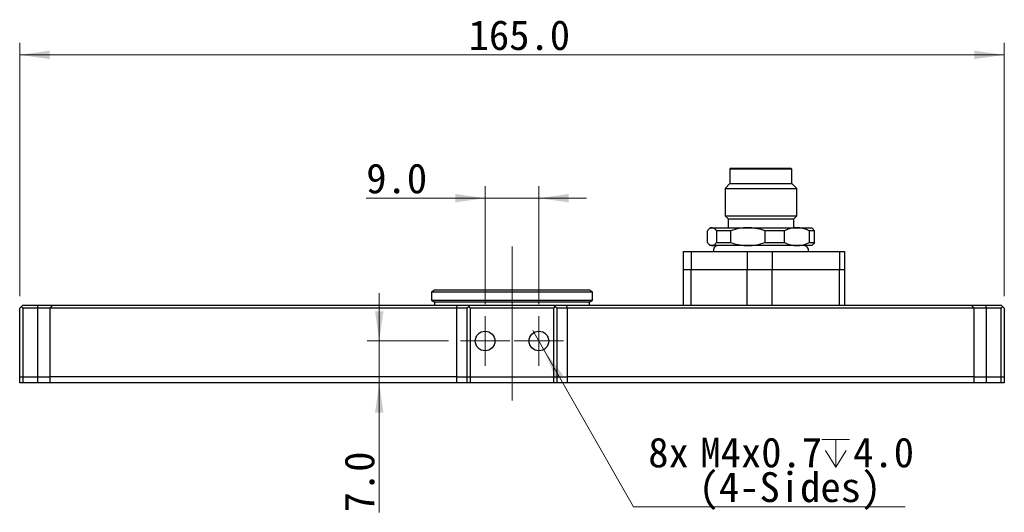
# Model space of a CAD drawing. Header units: millimetres. Extents: x 16 to 409, y 11 to 289.
# Tile 6 of 7: x 245 to 328, y 177 to 218. Entities that reach past the tile are written whole.
import ezdxf

# ---------------------------------------------------------------- set-up
doc = ezdxf.new("R2010")
doc.units = ezdxf.units.MM
doc.linetypes.add('SLD-一點鏈線-(中心線)', pattern=[34.29, 30.48, -1.27, 1.27, -1.27])
doc.linetypes.add('SLD-實線', pattern=[0])
doc.styles.add('SLDTEXTSTYLE1', font='MSGOTHIC.TTC')
doc.dimstyles.new('SLDDIMSTYLE1', dxfattribs={"dimtxt": 2.5, "dimasz": 2.5, "dimexe": 0, "dimexo": 0.0625, "dimtad": 0, "dimtih": 1, "dimtoh": 1, "dimdec": 1, "dimlfac": 2, "dimrnd": 1e-09, "dimzin": 12, "dimdsep": 46, "dimtxsty": 'SLDTEXTSTYLE1', "dimblk1": 'NONE', "dimsah": 1, "dimcen": 0, "dimadec": 0, "dimazin": 3, "dimtfac": 1, "dimtdec": 1, "dimtmove": 0, "dimatfit": 3, "dimldrblk": 'NONE', "dimfxl": 1, "dimfrac": 2, "dimtolj": 1, "dimtzin": 12, "dimarcsym": 0})
doc.dimstyles.new('SLDDIMSTYLE5', dxfattribs={"dimtxt": 2.5, "dimasz": 2.5, "dimexe": 0, "dimexo": 0.0625, "dimtad": 1, "dimdec": 1, "dimlfac": 2, "dimrnd": 1e-09, "dimzin": 4, "dimdsep": 46, "dimtxsty": 'SLDTEXTSTYLE1', "dimsah": 1, "dimcen": 0.09, "dimadec": 0, "dimazin": 1, "dimtfac": 1, "dimtdec": 1, "dimtofl": 0, "dimtmove": 0, "dimatfit": 3, "dimfxl": 1, "dimfrac": 2, "dimtolj": 1, "dimtzin": 12, "dimarcsym": 0})
doc.dimstyles.new('SLDDIMSTYLE8', dxfattribs={"dimtxt": 2.5, "dimasz": 2.5, "dimexe": 0, "dimexo": 0.0625, "dimtad": 1, "dimdec": 1, "dimlfac": 2, "dimrnd": 1e-09, "dimzin": 4, "dimdsep": 46, "dimtxsty": 'SLDTEXTSTYLE1', "dimsah": 1, "dimcen": 0.09, "dimadec": 0, "dimazin": 1, "dimtfac": 1, "dimtdec": 1, "dimtmove": 0, "dimatfit": 0, "dimfxl": 1, "dimfrac": 2, "dimtolj": 1, "dimtzin": 12, "dimarcsym": 0})

# ---------------------------------------------------------------- blocks, each defined once
blk = doc.blocks.new('_D_13')
at = {"color": 7, "linetype": 'SLD-實線', "lineweight": 18}
for p, q in [((284.134, 194.471), (284.134, 204.376)), ((288.634, 194.471), (288.634, 204.376)), ((284.134, 203.376), (274.172, 203.376)), ((284.134, 203.376), (288.634, 203.376)), ((288.634, 203.376), (292.634, 203.376))]:
    blk.add_line(p, q, dxfattribs=at)
for points in [[(284.134, 203.376), (281.634, 203.726), (281.634, 203.026)], [(288.634, 203.376), (291.134, 203.026), (291.134, 203.726)]]:
    blk.add_solid(points, dxfattribs=at)
at = {"color": 7, "linetype": 'SLD-實線', "lineweight": 18, "insert": (274.172, 206.285), "char_height": 2.5, "attachment_point": 1, "style": 'SLDTEXTSTYLE1'}
blk.add_mtext('9.0', dxfattribs=at)
blk = doc.blocks.new('_D_14')
at = {"color": 7, "linetype": 'SLD-實線', "lineweight": 18}
for p, q in [((245.134, 195.146), (245.134, 216.396)), ((327.634, 195.146), (327.634, 216.396)), ((245.134, 215.396), (327.634, 215.396))]:
    blk.add_line(p, q, dxfattribs=at)
for points in [[(245.134, 215.396), (247.634, 215.046), (247.634, 215.746)], [(327.634, 215.396), (325.134, 215.746), (325.134, 215.046)]]:
    blk.add_solid(points, dxfattribs=at)
at = {"color": 7, "linetype": 'SLD-實線', "lineweight": 18, "insert": (282.747, 218.305), "char_height": 2.5, "attachment_point": 1, "style": 'SLDTEXTSTYLE1'}
blk.add_mtext('165.0', dxfattribs=at)
blk = doc.blocks.new('_D_15')
at = {"color": 7, "linetype": 'SLD-實線', "lineweight": 18}
for p, q in [((275.26, 191.396), (275.26, 195.396)), ((281.059, 191.396), (274.26, 191.396)), ((275.26, 191.396), (275.26, 187.896)), ((275.26, 187.896), (275.26, 177.022))]:
    blk.add_line(p, q, dxfattribs=at)
for points in [[(275.26, 191.396), (275.61, 193.896), (274.91, 193.896)], [(275.26, 187.896), (274.91, 185.396), (275.61, 185.396)]]:
    blk.add_solid(points, dxfattribs=at)
at = {"color": 7, "linetype": 'SLD-實線', "lineweight": 18, "insert": (272.351, 177.022), "char_height": 2.5, "attachment_point": 1, "rotation": 90, "style": 'SLDTEXTSTYLE1'}
blk.add_mtext('7.0', dxfattribs=at)
blk = doc.blocks.new('SW_SYMBOL_HOLE_DEPTH')
at = {"color": 0, "linetype": 'SLD-實線', "lineweight": 18}
for p, q in [((0, 875), (800, 875)), ((400, 875), (400, 75)), ((100, 555), (400, 75)), ((700, 555), (400, 75))]:
    blk.add_line(p, q, dxfattribs=at)
blk = doc.blocks.new('_D_16')
at = {"color": 7, "linetype": 'SLD-實線', "lineweight": 18}
for p, q in [((288.139, 192.265), (289.128, 190.527)), ((289.128, 190.527), (296.551, 177.478)), ((296.551, 177.478), (319.333, 177.478))]:
    blk.add_line(p, q, dxfattribs=at)
blk.add_solid([(289.128, 190.527), (290.06, 188.181), (290.668, 188.527)], dxfattribs=at)
at = {"color": 7, "linetype": 'SLD-實線', "lineweight": 18, "xscale": 0.0029090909, "yscale": 0.0029090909, "zscale": 0.0029090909}
blk.add_blockref('SW_SYMBOL_HOLE_DEPTH', (312.349, 180.593), dxfattribs=at)
at = {"color": 7, "linetype": 'SLD-實線', "lineweight": 18, "char_height": 2.5, "attachment_point": 1, "style": 'SLDTEXTSTYLE1'}
for s, insert in [('8x ', (297.801, 183.297)), ('M4x0.7', (302.165, 183.297)), ('4.0', (314.968, 183.297)), ('(4-Sides)', (302.02, 180.387))]:
    blk.add_mtext(s, dxfattribs=dict(at, insert=insert))
blk = doc.blocks.new('_NONE')
blk = doc.blocks.new('SW_CENTERMARKSYMBOL_6')
at = {"color": 0, "linetype": 'SLD-實線', "lineweight": 0}
for p, q in [((0, 1.25), (0, 2.075)), ((0, 0), (0, 1.25)), ((-1.25, 0), (-2.075, 0)), ((0, 0), (-1.25, 0)), ((0, 0), (0, -1.25)), ((0, 0), (1.25, 0)), ((1.25, 0), (2.075, 0)), ((0, -1.25), (0, -2.075))]:
    blk.add_line(p, q, dxfattribs=at)
blk = doc.blocks.new('SW_CENTERMARKSYMBOL_7')
at = {"color": 0, "linetype": 'SLD-實線', "lineweight": 0}
for p, q in [((0, 1.25), (0, 2.075)), ((0, 0), (0, 1.25)), ((-1.25, 0), (-2.075, 0)), ((0, 0), (-1.25, 0)), ((0, 0), (0, -1.25)), ((0, 0), (1.25, 0)), ((1.25, 0), (2.075, 0)), ((0, -1.25), (0, -2.075))]:
    blk.add_line(p, q, dxfattribs=at)

msp = doc.modelspace()

# ---------------------------------------------------------------- linework, layer by layer
at = {"color": 7, "linetype": 'SLD-實線', "lineweight": 25}
for p, q in [((304.743, 205.896), (304.643, 205.796)), ((304.643, 205.796), (304.643, 204.596)), ((309.843, 205.796), (304.643, 205.796)), ((304.743, 205.896), (309.743, 205.896)), ((309.843, 205.796), (309.743, 205.896)), ((309.843, 204.596), (309.843, 205.796)), ((304.643, 204.596), (304.243, 204.196)), ((304.243, 204.196), (304.243, 201.896)), ((304.243, 204.196), (310.243, 204.196)), ((304.643, 204.596), (309.843, 204.596)), ((310.243, 204.196), (309.843, 204.596)), ((310.243, 201.896), (310.243, 204.196)), ((304.243, 201.896), (304.493, 201.646)), ((304.243, 201.896), (310.243, 201.896)), ((304.493, 201.646), (304.493, 200.896)), ((304.493, 201.646), (309.993, 201.646)), ((309.993, 201.646), (310.243, 201.896)), ((309.993, 200.896), (309.993, 201.646)), ((302.755, 199.646), (302.755, 200.646)), ((302.993, 200.896), (302.836, 200.739)), ((302.993, 200.896), (303.138, 200.896)), ((303.138, 200.896), (306.143, 200.896)), ((304.715, 200.646), (303.521, 200.646)), ((303.521, 200.646), (303.521, 199.646)), ((304.715, 199.646), (304.715, 200.646)), ((306.143, 200.896), (310.249, 200.896)), ((309.203, 200.646), (307.572, 200.646)), ((307.572, 200.646), (307.572, 199.646)), ((309.203, 199.646), (309.203, 200.646)), ((310.249, 200.896), (311.493, 200.896)), ((311.294, 200.646), (311.294, 199.646)), ((311.731, 200.646), (311.294, 200.646)), ((311.65, 200.739), (311.493, 200.896)), ((311.643, 200.732), (311.731, 200.646)), ((311.731, 199.646), (311.731, 200.646)), ((300.718, 198.896), (300.718, 197.396)), ((300.718, 198.896), (301.385, 198.896)), ((301.385, 198.896), (301.385, 197.396)), ((301.385, 198.896), (306.098, 198.896)), ((302.838, 199.551), (302.993, 199.396)), ((303.138, 199.396), (302.993, 199.396)), ((306.143, 199.396), (303.138, 199.396)), ((303.521, 199.646), (304.715, 199.646)), ((306.098, 198.896), (306.098, 197.396)), ((306.098, 198.896), (308.174, 198.896)), ((310.249, 199.396), (306.143, 199.396)), ((307.572, 199.646), (309.203, 199.646)), ((308.174, 198.896), (308.174, 197.396)), ((308.174, 198.896), (313.833, 198.896)), ((311.493, 199.396), (310.249, 199.396)), ((311.294, 199.646), (311.731, 199.646)), ((311.493, 199.396), (311.649, 199.551)), ((311.731, 199.646), (311.643, 199.557)), ((313.833, 198.896), (313.833, 197.396)), ((313.833, 198.896), (314.272, 198.896)), ((314.272, 197.396), (314.272, 198.896)), ((300.718, 197.396), (300.718, 194.396)), ((300.718, 197.396), (301.385, 197.396)), ((301.385, 197.396), (306.098, 197.396)), ((301.385, 194.396), (301.385, 197.396)), ((306.098, 197.396), (308.174, 197.396)), ((306.098, 194.396), (306.098, 197.396)), ((308.174, 197.396), (313.833, 197.396)), ((308.174, 194.396), (308.174, 197.396)), ((313.833, 197.396), (314.272, 197.396)), ((313.833, 194.396), (313.833, 197.396)), ((314.272, 194.396), (314.272, 197.396)), ((279.884, 195.646), (279.634, 195.502)), ((292.884, 195.646), (279.884, 195.646)), ((293.134, 195.502), (292.884, 195.646)), ((279.634, 195.502), (279.634, 194.791)), ((293.134, 195.502), (279.634, 195.502)), ((279.634, 194.791), (279.884, 194.646)), ((293.134, 194.791), (279.634, 194.791)), ((292.884, 194.646), (293.134, 194.791)), ((293.134, 194.791), (293.134, 195.502)), ((245.259, 194.271), (245.134, 194.146)), ((245.134, 188.396), (245.134, 194.146)), ((245.259, 194.271), (245.384, 194.396)), ((245.384, 194.146), (245.259, 194.271)), ((245.384, 194.396), (246.667, 194.396)), ((246.667, 194.146), (245.384, 194.146)), ((245.384, 194.146), (245.384, 188.396)), ((246.667, 194.146), (246.667, 194.396)), ((246.667, 194.396), (247.908, 194.396)), ((247.66, 194.146), (246.667, 194.146)), ((246.667, 188.396), (246.667, 194.146)), ((247.66, 194.146), (247.908, 194.396)), ((247.66, 194.146), (247.66, 188.396)), ((281.752, 194.146), (247.66, 194.146)), ((247.908, 194.396), (281.782, 194.396)), ((279.884, 194.646), (279.884, 194.396)), ((292.884, 194.646), (279.884, 194.646)), ((281.752, 194.146), (281.782, 194.396)), ((281.752, 188.396), (281.752, 194.146)), ((282.634, 194.146), (281.752, 194.146)), ((281.782, 194.396), (282.884, 194.396)), ((282.759, 194.271), (282.634, 194.146)), ((282.634, 188.396), (282.634, 194.146)), ((282.759, 194.271), (282.884, 194.396)), ((282.884, 194.146), (282.759, 194.271)), ((282.884, 194.396), (289.884, 194.396)), ((289.884, 194.146), (282.884, 194.146)), ((282.884, 194.146), (282.884, 188.396)), ((290.009, 194.271), (289.884, 194.396)), ((289.884, 194.396), (290.985, 194.396)), ((290.009, 194.271), (289.884, 194.146)), ((289.884, 188.396), (289.884, 194.146)), ((290.134, 194.146), (290.009, 194.271)), ((290.134, 194.146), (290.134, 188.396)), ((291.015, 194.146), (290.134, 194.146)), ((291.015, 194.146), (290.985, 194.396)), ((290.985, 194.396), (324.859, 194.396)), ((291.015, 194.146), (291.015, 188.396)), ((325.108, 194.146), (291.015, 194.146)), ((292.884, 194.396), (292.884, 194.646)), ((325.108, 194.146), (324.859, 194.396)), ((324.859, 194.396), (326.101, 194.396)), ((325.108, 188.396), (325.108, 194.146)), ((326.101, 194.146), (325.108, 194.146)), ((326.101, 194.146), (326.101, 194.396)), ((326.101, 194.396), (327.384, 194.396)), ((326.101, 194.146), (326.101, 188.396)), ((327.384, 194.146), (326.101, 194.146)), ((327.509, 194.271), (327.384, 194.396)), ((327.509, 194.271), (327.384, 194.146)), ((327.384, 188.396), (327.384, 194.146)), ((327.634, 194.146), (327.509, 194.271)), ((327.634, 194.146), (327.634, 188.396)), ((245.134, 187.896), (245.134, 188.396)), ((245.134, 188.396), (245.384, 188.396)), ((245.384, 188.396), (245.384, 187.896)), ((245.384, 188.396), (246.667, 188.396)), ((246.667, 187.896), (246.667, 188.396)), ((246.667, 188.396), (247.66, 188.396)), ((247.66, 188.396), (247.66, 187.896)), ((281.752, 188.396), (247.66, 188.396)), ((281.752, 187.896), (281.752, 188.396)), ((281.752, 188.396), (282.634, 188.396)), ((282.634, 187.896), (282.634, 188.396)), ((282.634, 188.396), (282.884, 188.396)), ((282.884, 188.396), (282.884, 187.896)), ((282.884, 188.396), (289.884, 188.396)), ((289.884, 187.896), (289.884, 188.396)), ((289.884, 188.396), (290.134, 188.396)), ((290.134, 188.396), (290.134, 187.896)), ((290.134, 188.396), (291.015, 188.396)), ((291.015, 188.396), (291.015, 187.896)), ((325.108, 188.396), (291.015, 188.396)), ((325.108, 187.896), (325.108, 188.396)), ((325.108, 188.396), (326.101, 188.396)), ((326.101, 188.396), (326.101, 187.896)), ((326.101, 188.396), (327.384, 188.396)), ((327.384, 187.896), (327.384, 188.396)), ((327.384, 188.396), (327.634, 188.396)), ((327.634, 188.396), (327.634, 187.896)), ((245.384, 187.896), (245.134, 187.896)), ((246.667, 187.896), (245.384, 187.896)), ((247.66, 187.896), (246.667, 187.896)), ((281.752, 187.896), (247.66, 187.896)), ((282.634, 187.896), (281.752, 187.896)), ((282.884, 187.896), (282.634, 187.896)), ((289.884, 187.896), (282.884, 187.896)), ((290.134, 187.896), (289.884, 187.896)), ((291.015, 187.896), (290.134, 187.896)), ((325.108, 187.896), (291.015, 187.896)), ((326.101, 187.896), (325.108, 187.896)), ((327.384, 187.896), (326.101, 187.896)), ((327.634, 187.896), (327.384, 187.896))]:
    msp.add_line(p, q, dxfattribs=at)
at = {"color": 7, "linetype": 'SLD-一點鏈線-(中心線)', "lineweight": 18}
msp.add_line((286.384, 199.334), (286.384, 186.396), dxfattribs=at)
at = {"color": 7, "linetype": 'SLD-實線', "lineweight": 0}
for p, q in [((284.134, 192.396), (284.134, 192.396)), ((288.634, 192.396), (288.634, 192.396))]:
    msp.add_line(p, q, dxfattribs=at)
at = {"color": 7, "linetype": 'SLD-實線', "lineweight": 25}
for centre in [(284.134, 191.396), (288.634, 191.396)]:
    msp.add_circle(centre, 0.825, dxfattribs=at)
for centre, start, end in [((303.643, 199.021), 90, 199.47122), ((310.843, 199.021), 340.52878, 90)]:
    msp.add_arc(centre, 0.375, start, end, dxfattribs=at)
for points, knots in [([(303.138, 200.896), (303.074, 200.885), (302.944, 200.861), (302.819, 200.718), (302.755, 200.646)], [0, 0, 0, 0, 0.4932501, 1, 1, 1, 1]), ([(303.521, 200.646), (303.466, 200.708), (303.356, 200.833), (303.226, 200.892), (303.153, 200.895), (303.138, 200.896)], [0, 0, 0, 0, 0.43859, 0.885283, 1, 1, 1, 1]), ([(306.143, 200.896), (305.904, 200.885), (305.418, 200.861), (304.951, 200.718), (304.715, 200.646)], [0, 0, 0, 0, 0.49325, 1, 1, 1, 1]), ([(307.572, 200.646), (307.368, 200.708), (306.955, 200.833), (306.471, 200.892), (306.199, 200.895), (306.143, 200.896)], [0, 0, 0, 0, 0.43859, 0.885283, 1, 1, 1, 1]), ([(310.249, 200.896), (310.073, 200.885), (309.717, 200.861), (309.376, 200.718), (309.203, 200.646)], [0, 0, 0, 0, 0.49325, 1, 1, 1, 1]), ([(311.294, 200.646), (311.145, 200.708), (310.843, 200.833), (310.488, 200.892), (310.289, 200.895), (310.249, 200.896)], [0, 0, 0, 0, 0.43859, 0.885283, 1, 1, 1, 1]), ([(302.755, 199.646), (302.81, 199.584), (302.921, 199.459), (303.05, 199.401), (303.123, 199.397), (303.138, 199.396)], [0, 0, 0, 0, 0.43859, 0.885283, 1, 1, 1, 1]), ([(303.138, 199.396), (303.202, 199.408), (303.333, 199.431), (303.458, 199.574), (303.521, 199.646)], [0, 0, 0, 0, 0.49325, 1, 1, 1, 1]), ([(304.715, 199.646), (304.919, 199.584), (305.331, 199.459), (305.816, 199.401), (306.088, 199.397), (306.143, 199.396)], [0, 0, 0, 0, 0.43859, 0.885283, 1, 1, 1, 1]), ([(306.143, 199.396), (306.383, 199.408), (306.869, 199.431), (307.336, 199.574), (307.572, 199.646)], [0, 0, 0, 0, 0.49325, 1, 1, 1, 1]), ([(309.203, 199.646), (309.352, 199.584), (309.654, 199.459), (310.009, 199.401), (310.208, 199.397), (310.249, 199.396)], [0, 0, 0, 0, 0.43859, 0.885283, 1, 1, 1, 1]), ([(310.249, 199.396), (310.424, 199.408), (310.78, 199.431), (311.121, 199.574), (311.294, 199.646)], [0, 0, 0, 0, 0.49325, 1, 1, 1, 1])]:
    msp.add_open_spline(points, degree=3, knots=knots, dxfattribs=at)

# ---------------------------------------------------------------- block references
at = {"color": 7, "linetype": 'Continuous', "lineweight": 0}
for name, p in [('SW_CENTERMARKSYMBOL_6', (284.134, 191.396)), ('SW_CENTERMARKSYMBOL_7', (288.634, 191.396))]:
    msp.add_blockref(name, p, dxfattribs=at)

# ---------------------------------------------------------------- dimensions: what is measured, and where the dimension line sits
at = {"color": 7, "linetype": 'SLD-實線', "lineweight": 18}
for base, p1, p2, dimstyle, picture, middle in [((327.634, 215.396), (245.134, 194.146), (327.634, 194.146), 'SLDDIMSTYLE5', '_D_14', (286.384, 215.396)), ((288.634, 203.376), (284.134, 193.471), (288.634, 193.471), 'SLDDIMSTYLE8', '_D_13', (276.354, 203.376))]:
    dim = msp.add_linear_dim(base=base, p1=p1, p2=p2, dimstyle=dimstyle, dxfattribs=at)
    dim.commit()
    dim.dimension.update_dxf_attribs({"geometry": picture, "text_midpoint": middle, "dimtype": 160})
dim = msp.add_linear_dim(base=(275.26, 187.896), p1=(282.059, 191.396), p2=(246.667, 187.896), angle=90, dimstyle='SLDDIMSTYLE8', dxfattribs=at)
dim.commit()
dim.dimension.update_dxf_attribs({"geometry": '_D_15', "text_midpoint": (275.26, 179.205), "dimtype": 160})
dim = msp.add_diameter_dim_2p(p1=(288.139, 192.265), p2=(289.128, 190.527), text='8x M4x0.7 {\\fGDT;x}4.0\\P(4-Sides)\\P\\P', dimstyle='SLDDIMSTYLE1', override={"dimpost": '<>'}, dxfattribs=at)
dim.commit()
dim.dimension.update_dxf_attribs({"geometry": '_D_16', "text_midpoint": (308.567, 180.888), "dimtype": 163})

doc.saveas('drawing.dxf')
